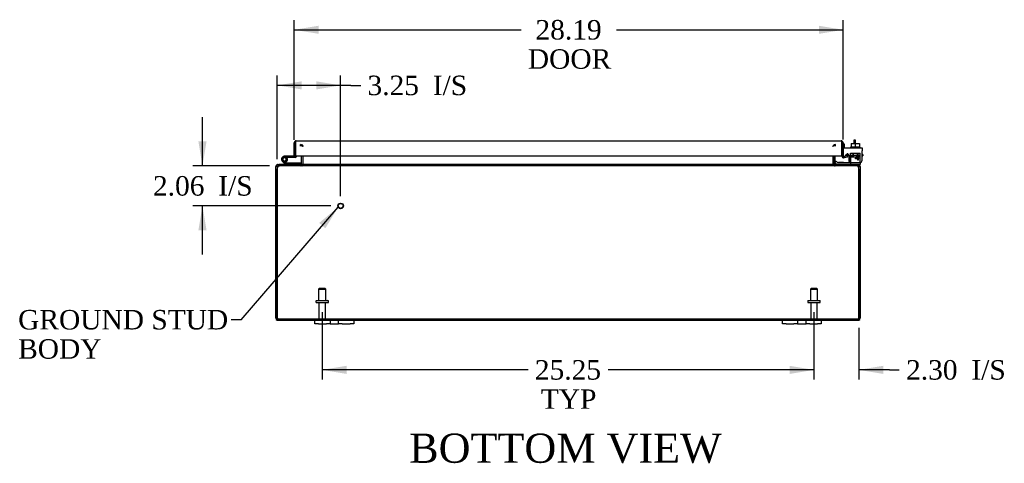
# Model space of a CAD drawing. Header units: inches. Extents: x 20 to 228, y 6 to 156.
# Tile 1 of 9: x 55 to 106, y 6 to 29. Entities that reach past the tile are written whole.
import ezdxf
from ezdxf.enums import TextEntityAlignment as Align

# ---------------------------------------------------------------- set-up
doc = ezdxf.new("R2010")
doc.units = ezdxf.units.IN
doc.header["$MEASUREMENT"] = 0
for name, color, linetype in [('COM40153-1', 7, 'CONTINUOUS'), ('COM40153-2', 7, 'CONTINUOUS'), ('COM42667', 7, 'CONTINUOUS'), ('COM42780', 7, 'CONTINUOUS'), ('COM48498', 7, 'CONTINUOUS'), ('COM71782-5', 7, 'CONTINUOUS'), ('DEFAULT', 7, 'CONTINUOUS'), ('FET07710', 7, 'CONTINUOUS'), ('HNG10620-44B', 7, 'CONTINUOUS'), ('HNG10620-44C', 7, 'CONTINUOUS'), ('HNG10620-44P', 7, 'CONTINUOUS'), ('SCC19011', 7, 'CONTINUOUS'), ('STD21878', 7, 'CONTINUOUS'), ('STD26094', 7, 'CONTINUOUS'), ('WAF25035', 7, 'CONTINUOUS')]:
    doc.layers.add(name, color=color, linetype=linetype)
doc.styles.add('SEACAD_TIMES_NEW_ROMAN', font='times.ttf')

# ---------------------------------------------------------------- blocks, each defined once
blk = doc.blocks.new('SEANNOT_GROUP1')
at = {"layer": 'DEFAULT', "linetype": 'Continuous'}
blk.add_hatch(color=136, dxfattribs=at).paths.add_polyline_path([(70.714, 18.099), (71.373, 19.182), (70.399, 18.372)])
at = {"layer": 'DEFAULT', "color": 136, "linetype": 'Continuous'}
blk.add_line((66.385, 13.403), (65.885, 13.403), dxfattribs=at)
blk.add_lwpolyline([(66.385, 13.403), (71.373, 19.182)], dxfattribs=at)
at = {"layer": 'DEFAULT', "color": 136, "linetype": 'Continuous', "style": 'SEACAD_TIMES_NEW_ROMAN'}
for s, p in [('GROUND STUD', (54.942, 13.903)), ('BODY', (54.942, 12.403))]:
    blk.add_text(s, height=1, dxfattribs=at).set_placement(p, align=Align.TOP_LEFT)
blk = doc.blocks.new('GDIMGGROUP4')
at = {"layer": 'DEFAULT', "linetype": 'Continuous'}
for points in [[(71.802, 10.62), (71.802, 11.037), (70.552, 10.829)], [(94.552, 10.62), (95.802, 10.829), (94.552, 11.037)]]:
    blk.add_hatch(color=136, dxfattribs=at).paths.add_polyline_path(points)
at = {"layer": 'DEFAULT', "color": 136, "linetype": 'Continuous'}
for p, q in [((70.552, 13.785), (70.552, 10.329)), ((95.802, 13.785), (95.802, 10.329)), ((81.121, 10.829), (70.552, 10.829)), ((95.802, 10.829), (85.233, 10.829))]:
    blk.add_line(p, q, dxfattribs=at)
at = {"layer": 'DEFAULT', "color": 136, "linetype": 'Continuous', "style": 'SEACAD_TIMES_NEW_ROMAN'}
for s, p in [('25.25', (81.471, 11.329)), ('TYP', (81.779, 9.829))]:
    blk.add_text(s, height=1, dxfattribs=at).set_placement(p, align=Align.TOP_LEFT)
blk = doc.blocks.new('GDIMGGROUP11')
at = {"layer": 'DEFAULT', "linetype": 'Continuous'}
for points in [[(70.364, 28.494), (69.114, 28.286), (70.364, 28.078)], [(96.052, 28.494), (96.052, 28.078), (97.302, 28.286)]]:
    blk.add_hatch(color=136, dxfattribs=at).paths.add_polyline_path(points)
at = {"layer": 'DEFAULT', "color": 136, "linetype": 'Continuous'}
for p, q in [((69.114, 22.635), (69.114, 28.786)), ((97.302, 22.649), (97.302, 28.786)), ((69.114, 28.286), (80.761, 28.286)), ((85.655, 28.286), (97.302, 28.286))]:
    blk.add_line(p, q, dxfattribs=at)
at = {"layer": 'DEFAULT', "color": 136, "linetype": 'Continuous', "style": 'SEACAD_TIMES_NEW_ROMAN'}
for s, p in [('28.19', (81.502, 28.786)), ('DOOR', (81.111, 27.286))]:
    blk.add_text(s, height=1, dxfattribs=at).set_placement(p, align=Align.TOP_LEFT)
blk = doc.blocks.new('GDIMGGROUP14')
at = {"layer": 'DEFAULT', "linetype": 'Continuous'}
for points in [[(94.552, 10.62), (95.802, 10.829), (94.552, 11.037)], [(99.355, 10.62), (99.355, 11.037), (98.105, 10.829)]]:
    blk.add_hatch(color=136, dxfattribs=at).paths.add_polyline_path(points)
at = {"layer": 'DEFAULT', "color": 136, "linetype": 'Continuous'}
for p, q in [((95.802, 13.785), (95.802, 10.329)), ((98.105, 12.984), (98.105, 10.329)), ((95.802, 10.829), (93.302, 10.829)), ((99.68, 10.829), (98.105, 10.829)), ((99.68, 10.829), (100.18, 10.829))]:
    blk.add_line(p, q, dxfattribs=at)
at = {"layer": 'DEFAULT', "color": 136, "linetype": 'Continuous', "style": 'SEACAD_TIMES_NEW_ROMAN'}
for s, p in [('2.30', (100.53, 11.329)), ('I/S', (103.884, 11.329))]:
    blk.add_text(s, height=1, dxfattribs=at).set_placement(p, align=Align.TOP_LEFT)
blk = doc.blocks.new('GDIMGGROUP16')
at = {"layer": 'DEFAULT', "linetype": 'Continuous'}
for points in [[(69.499, 25.64), (68.249, 25.432), (69.499, 25.224)], [(70.249, 25.64), (70.249, 25.224), (71.499, 25.432)]]:
    blk.add_hatch(color=136, dxfattribs=at).paths.add_polyline_path(points)
at = {"layer": 'DEFAULT', "color": 136, "linetype": 'Continuous'}
for p, q in [((68.249, 21.65), (68.249, 25.932)), ((71.499, 19.744), (71.499, 25.932)), ((72.028, 25.432), (68.249, 25.432)), ((72.028, 25.432), (72.528, 25.432))]:
    blk.add_line(p, q, dxfattribs=at)
at = {"layer": 'DEFAULT', "color": 136, "linetype": 'Continuous', "style": 'SEACAD_TIMES_NEW_ROMAN'}
for s, p in [('3.25', (72.878, 25.932)), ('I/S', (76.232, 25.932))]:
    blk.add_text(s, height=1, dxfattribs=at).set_placement(p, align=Align.TOP_LEFT)
blk = doc.blocks.new('GDIMGGROUP17')
at = {"layer": 'DEFAULT', "linetype": 'Continuous'}
for points in [[(64.197, 22.554), (64.406, 21.304), (64.614, 22.554)], [(64.197, 17.994), (64.614, 17.994), (64.406, 19.244)]]:
    blk.add_hatch(color=136, dxfattribs=at).paths.add_polyline_path(points)
at = {"layer": 'DEFAULT', "color": 136, "linetype": 'Continuous'}
for p, q in [((64.406, 21.304), (64.406, 23.804)), ((67.854, 21.304), (63.906, 21.304)), ((70.999, 19.244), (63.906, 19.244)), ((64.406, 16.744), (64.406, 19.244))]:
    blk.add_line(p, q, dxfattribs=at)
at = {"layer": 'DEFAULT', "color": 136, "linetype": 'Continuous', "style": 'SEACAD_TIMES_NEW_ROMAN'}
for s, p in [('2.06', (61.864, 20.774)), ('I/S', (65.218, 20.774))]:
    blk.add_text(s, height=1, dxfattribs=at).set_placement(p, align=Align.TOP_LEFT)

msp = doc.modelspace()

# ---------------------------------------------------------------- linework, layer by layer
at = {"layer": 'COM40153-1', "color": 7}
for p, q in [((97.855, 22.626), (97.855, 22.448)), ((97.927, 22.626), (97.855, 22.626)), ((97.927, 22.448), (97.927, 22.626))]:
    msp.add_line(p, q, dxfattribs=at)
at = {"layer": 'COM40153-2', "color": 7}
for p, q in [((97.374, 22.414), (97.302, 22.414)), ((97.374, 22.222), (97.374, 22.414)), ((97.587, 21.814), (97.428, 21.814)), ((97.579, 21.886), (97.475, 21.886)), ((98.302, 21.886), (98.273, 21.886)), ((98.273, 21.814), (98.302, 21.814)), ((98.302, 21.886), (98.302, 21.814))]:
    msp.add_line(p, q, dxfattribs=at)
msp.add_arc((97.41, 21.922), 0.108, 180, 186.8545, dxfattribs=at)
at = {"layer": 'COM42667', "color": 7}
for p, q in [((97.303, 22.222), (98.273, 22.222)), ((97.303, 22.079), (97.303, 22.222)), ((97.303, 22.079), (97.303, 21.823)), ((97.417, 21.797), (97.476, 21.888)), ((97.587, 21.856), (97.587, 21.596)), ((97.936, 21.684), (98.051, 21.846)), ((98.045, 21.797), (97.966, 21.684)), ((98.045, 21.684), (98.045, 21.797)), ((98.051, 21.846), (98.076, 21.846)), ((98.076, 21.846), (98.076, 21.684)), ((98.273, 22.222), (98.273, 22.079)), ((98.273, 21.596), (98.273, 22.079)), ((97.936, 21.656), (97.936, 21.684)), ((98.045, 21.656), (97.936, 21.656)), ((97.966, 21.684), (98.045, 21.684)), ((98.045, 21.596), (98.045, 21.656)), ((98.076, 21.596), (98.045, 21.596)), ((98.076, 21.684), (98.11, 21.684)), ((98.11, 21.656), (98.076, 21.656)), ((98.076, 21.656), (98.076, 21.596)), ((98.11, 21.684), (98.11, 21.656))]:
    msp.add_line(p, q, dxfattribs=at)
for centre, radius, start, end in [((97.363, 21.823), 0.06, 180, 202.199), ((97.527, 21.856), 0.06, 0, 147.1545), ((97.712, 21.596), 0.125, 180, 270), ((98.148, 21.596), 0.125, 270, 0)]:
    msp.add_arc(centre, radius, start, end, dxfattribs=at)
at = {"layer": 'COM42780', "color": 7}
for p, q in [((97.674, 21.948), (98.174, 21.948)), ((97.674, 21.862), (97.674, 21.948)), ((97.674, 21.808), (97.674, 21.862)), ((97.674, 21.862), (97.674, 21.392)), ((97.674, 21.853), (98.174, 21.853)), ((97.729, 21.853), (97.729, 21.758)), ((97.729, 21.758), (98.119, 21.758)), ((97.799, 21.948), (97.799, 21.758)), ((97.817, 21.948), (97.817, 21.758)), ((98.03, 21.758), (98.03, 21.948)), ((98.049, 21.948), (98.049, 21.758)), ((98.119, 21.758), (98.119, 21.853)), ((98.174, 21.808), (98.174, 21.948)), ((98.174, 21.518), (98.174, 21.808)), ((96.874, 21.469), (96.941, 21.536)), ((96.874, 21.469), (96.925, 21.418)), ((96.941, 21.536), (96.992, 21.485)), ((97.026, 21.471), (97.924, 21.471)), ((97.059, 21.47), (97.059, 21.471)), ((97.119, 21.47), (97.059, 21.47)), ((97.119, 21.47), (97.119, 21.471)), ((97.147, 21.47), (97.119, 21.47)), ((97.147, 21.47), (97.147, 21.471)), ((97.309, 21.47), (97.147, 21.47)), ((97.26, 21.47), (97.26, 21.471)), ((97.309, 21.47), (97.309, 21.471)), ((97.924, 21.471), (98.174, 21.471)), ((98.174, 21.376), (98.069, 21.376)), ((98.174, 21.474), (98.174, 21.518)), ((98.174, 21.471), (98.174, 21.474)), ((98.174, 21.471), (98.174, 21.376))]:
    msp.add_line(p, q, dxfattribs=at)
for radius in [0.143, 0.048]:
    msp.add_arc((97.026, 21.519), radius, 225, 270, dxfattribs=at)
msp.add_ellipse((97.424, 22.477), major_axis=(0, -14.322), ratio=0.017455, start_param=1.503851, end_param=1.524085, dxfattribs=at)
for points, knots in [([(97.665, 21.471), (97.667, 21.471), (97.668, 21.472), (97.67, 21.476), (97.67, 21.477), (97.671, 21.478)], [0, 0, 0, 0, 0.25, 0.25, 0.3597521, 0.3597521, 0.3597521, 0.3597521]), ([(97.674, 21.392), (97.674, 21.387), (97.673, 21.383), (97.671, 21.378), (97.668, 21.376), (97.665, 21.376)], [0, 0, 0, 0, 0.5, 0.5, 1, 1, 1, 1]), ([(97.671, 21.478), (97.671, 21.479), (97.671, 21.479), (97.671, 21.481), (97.672, 21.483), (97.673, 21.489), (97.673, 21.494), (97.673, 21.506), (97.673, 21.512), (97.673, 21.518)], [0.3597521, 0.3597521, 0.3597521, 0.3597521, 0.375, 0.375, 0.5, 0.5, 0.75, 0.75, 1, 1, 1, 1])]:
    msp.add_open_spline(points, degree=3, knots=knots, dxfattribs=at)
at = {"layer": 'COM48498', "color": 7}
for p, q in [((69.444, 22.317), (69.444, 22.389)), ((69.492, 22.317), (69.492, 22.389)), ((69.529, 22.312), (69.546, 22.318)), ((69.577, 22.294), (69.577, 22.318)), ((96.777, 22.294), (96.777, 22.318)), ((96.826, 22.312), (96.809, 22.318)), ((96.862, 22.317), (96.862, 22.389)), ((96.91, 22.317), (96.91, 22.389)), ((69.48, 21.819), (69.48, 21.412)), ((69.552, 21.819), (69.552, 21.412)), ((69.577, 21.412), (69.577, 21.819)), ((96.777, 21.819), (96.777, 21.412)), ((96.802, 21.819), (96.802, 21.412)), ((96.874, 21.819), (96.874, 21.412)), ((68.249, 21.268), (68.177, 21.268)), ((68.177, 21.15), (68.177, 21.268)), ((68.249, 21.268), (68.249, 21.15)), ((68.266, 21.299), (68.285, 21.304)), ((68.285, 21.376), (68.354, 21.376)), ((68.285, 21.304), (68.285, 21.376)), ((68.354, 21.304), (68.285, 21.304)), ((68.322, 21.299), (68.354, 21.304)), ((68.354, 21.304), (68.322, 21.299)), ((68.354, 21.304), (68.354, 21.376)), ((98, 21.376), (68.354, 21.376)), ((98, 21.304), (68.354, 21.304)), ((69.444, 21.376), (69.444, 21.304)), ((69.479, 21.402), (69.541, 21.384)), ((69.503, 21.376), (69.503, 21.304)), ((69.541, 21.384), (69.548, 21.382)), ((69.577, 21.402), (69.577, 21.412)), ((69.577, 21.402), (69.577, 21.382)), ((96.777, 21.412), (96.777, 21.402)), ((96.777, 21.402), (96.777, 21.382)), ((96.813, 21.384), (96.806, 21.382)), ((96.876, 21.402), (96.813, 21.384)), ((96.851, 21.376), (96.851, 21.304)), ((96.91, 21.376), (96.91, 21.304)), ((98.069, 21.376), (98, 21.376)), ((98, 21.304), (98, 21.376)), ((98.069, 21.304), (98, 21.304)), ((98.033, 21.299), (98, 21.304)), ((98.069, 21.304), (98.069, 21.376)), ((98.069, 21.304), (98.089, 21.299)), ((98.105, 21.268), (98.177, 21.268)), ((98.105, 21.15), (98.105, 21.268)), ((98.177, 21.268), (98.177, 21.15)), ((68.177, 13.484), (68.177, 21.15)), ((68.249, 13.484), (68.249, 21.15)), ((68.249, 21.15), (68.249, 13.484)), ((98.105, 21.15), (98.105, 13.484)), ((98.105, 13.484), (98.105, 21.15)), ((98.177, 21.15), (98.177, 13.484)), ((68.249, 13.383), (68.249, 13.484)), ((68.249, 13.484), (68.249, 13.383)), ((68.285, 13.448), (98.069, 13.448)), ((68.285, 13.448), (68.285, 13.376)), ((68.285, 13.376), (70.177, 13.376)), ((72.177, 13.376), (94.177, 13.376)), ((96.177, 13.376), (98.069, 13.376)), ((98.069, 13.448), (98.069, 13.376)), ((98.105, 13.383), (98.105, 13.484)), ((98.105, 13.484), (98.105, 13.383))]:
    msp.add_line(p, q, dxfattribs=at)
for centre, radius, start, end in [((69.444, 22.281), 0.108, 19.7821, 90), ((69.444, 22.281), 0.108, 13.0174, 19.7821), ((96.91, 22.281), 0.108, 160.2179, 166.9826), ((96.91, 22.281), 0.108, 90, 160.2179), ((68.285, 21.268), 0.108, 122.6431, 180), ((68.285, 21.268), 0.109, 90.0913, 122.5518), ((68.285, 21.268), 0.036, 122.6431, 180), ((68.499, 21.15), 0.25, 151.8454, 180), ((68.354, 21.207), 0.0967, 109.5275, 141.0208), ((68.358, 21.329), 0.0479, 94.8578, 140.2027), ((68.358, 21.329), 0.0479, 94.8578, 140.2027), ((69.444, 21.412), 0.036, 270.0001, 343.7794), ((69.444, 21.412), 0.108, 270, 343.7795), ((69.444, 21.412), 0.036, 343.7795, 360), ((69.495, 21.518), 0.142, 273.3442, 305.3107), ((69.444, 21.412), 0.108, 343.7795, 360), ((96.86, 21.518), 0.142, 234.6893, 266.6558), ((96.91, 21.412), 0.108, 180, 196.2205), ((96.91, 21.412), 0.108, 196.2205, 270), ((96.91, 21.412), 0.036, 180, 196.2205), ((96.91, 21.412), 0.036, 196.2206, 269.9999), ((97.996, 21.329), 0.0479, 39.7973, 85.1422), ((97.861, 21.223), 0.219, 11.9896, 38.4732), ((98, 21.207), 0.0967, 38.9792, 70.4725), ((98.069, 21.268), 0.109, 57.4482, 89.9087), ((97.855, 21.15), 0.25, 0, 28.1546), ((98.069, 21.268), 0.036, 0, 57.3569), ((98.069, 21.268), 0.108, 0, 57.3569), ((68.285, 13.484), 0.108, 180, 250.5288), ((68.285, 13.484), 0.036, 180, 270), ((68.285, 13.484), 0.108, 250.5288, 270), ((98.069, 13.484), 0.036, 270, 360), ((98.069, 13.484), 0.108, 270, 289.4712), ((98.069, 13.484), 0.108, 289.4712, 0)]:
    msp.add_arc(centre, radius, start, end, dxfattribs=at)
for centre, major_axis, start_param, end_param in [((68.285, 13.484), (0, 0.036), 1.570796, 3.141593), ((68.285, 13.484), (0, 0.108), 2.801756, 3.141593), ((98.069, 13.484), (0, 0.036), 3.141593, 4.712389), ((98.069, 13.484), (0, 0.108), 3.141593, 3.48143)]:
    msp.add_ellipse(centre, major_axis=major_axis, ratio=0.997813, start_param=start_param, end_param=end_param, dxfattribs=at)
for points, knots in [([(69.577, 22.318), (69.57, 22.328), (69.563, 22.338), (69.549, 22.356), (69.542, 22.363), (69.528, 22.376), (69.521, 22.381), (69.507, 22.388), (69.499, 22.389), (69.492, 22.389)], [0, 0, 0, 0, 0.25, 0.25, 0.5, 0.5, 0.75, 0.75, 1, 1, 1, 1]), ([(96.862, 22.389), (96.855, 22.389), (96.848, 22.388), (96.834, 22.381), (96.827, 22.376), (96.813, 22.363), (96.805, 22.356), (96.791, 22.338), (96.784, 22.328), (96.777, 22.318)], [0, 0, 0, 0, 0.25, 0.25, 0.5, 0.5, 0.75, 0.75, 1, 1, 1, 1]), ([(68.322, 21.359), (68.321, 21.358), (68.319, 21.356), (68.315, 21.352), (68.312, 21.348), (68.309, 21.344), (68.306, 21.339), (68.304, 21.334), (68.301, 21.328), (68.297, 21.321), (68.293, 21.31), (68.288, 21.299), (68.285, 21.288), (68.282, 21.278), (68.28, 21.272), (68.279, 21.268)], [0, 0, 0, 0, 0.058508, 0.117588, 0.177234, 0.23744, 0.298196, 0.359495, 0.421327, 0.483683, 0.609872, 0.738031, 0.824554, 0.911887, 1, 1, 1, 1]), ([(69.577, 21.382), (69.571, 21.371), (69.565, 21.36), (69.552, 21.341), (69.546, 21.333), (69.534, 21.319), (69.528, 21.314), (69.515, 21.306), (69.509, 21.304), (69.503, 21.304)], [0, 0, 0, 0, 0.25, 0.25, 0.5, 0.5, 0.75, 0.75, 1, 1, 1, 1]), ([(69.503, 21.304), (69.509, 21.304), (69.515, 21.306), (69.528, 21.314), (69.534, 21.319), (69.546, 21.333), (69.552, 21.341), (69.565, 21.36), (69.571, 21.371), (69.577, 21.382)], [0, 0, 0, 0, 0.25, 0.25, 0.5, 0.5, 0.75, 0.75, 1, 1, 1, 1]), ([(96.851, 21.304), (96.845, 21.304), (96.839, 21.306), (96.827, 21.314), (96.82, 21.319), (96.808, 21.333), (96.802, 21.341), (96.79, 21.36), (96.783, 21.371), (96.777, 21.382)], [0, 0, 0, 0, 0.25, 0.25, 0.5, 0.5, 0.75, 0.75, 1, 1, 1, 1]), ([(96.777, 21.382), (96.783, 21.371), (96.79, 21.36), (96.802, 21.341), (96.808, 21.333), (96.82, 21.319), (96.827, 21.314), (96.839, 21.306), (96.845, 21.304), (96.851, 21.304)], [0, 0, 0, 0, 0.25, 0.25, 0.5, 0.5, 0.75, 0.75, 1, 1, 1, 1])]:
    msp.add_open_spline(points, degree=3, knots=knots, dxfattribs=at)
at = {"layer": 'COM71782-5', "color": 7}
for p, q in [((69.114, 21.791), (69.114, 22.478)), ((69.186, 22.58), (69.186, 22.478)), ((69.186, 22.478), (69.186, 22.58)), ((69.186, 21.791), (69.186, 22.478)), ((69.186, 22.478), (69.186, 21.819)), ((69.222, 22.586), (97.194, 22.586)), ((97.23, 22.478), (97.23, 22.58)), ((97.23, 22.58), (97.23, 22.478)), ((97.23, 21.819), (97.23, 22.478)), ((97.23, 22.478), (97.23, 21.819)), ((97.302, 22.478), (97.302, 21.819)), ((69.114, 21.791), (69.186, 21.791)), ((69.186, 21.819), (97.23, 21.819)), ((97.302, 21.819), (97.23, 21.819)), ((97.315, 21.792), (97.269, 21.737)), ((97.514, 21.814), (97.344, 21.784)), ((97.344, 21.784), (97.357, 21.713)), ((97.527, 21.743), (97.357, 21.713)), ((97.527, 21.743), (97.514, 21.814))]:
    msp.add_line(p, q, dxfattribs=at)
for centre, radius, start, end in [((69.222, 22.478), 0.108, 109.4712, 180), ((69.222, 22.478), 0.108, 90, 109.4712), ((97.194, 22.478), 0.108, 70.5288, 90), ((97.194, 22.478), 0.108, 0, 70.5288), ((97.338, 21.819), 0.108, 180, 230), ((97.338, 21.819), 0.036, 180, 230), ((97.338, 21.819), 0.036, 230, 280), ((97.338, 21.819), 0.108, 230.0001, 279.9999)]:
    msp.add_arc(centre, radius, start, end, dxfattribs=at)
for centre, start_param, end_param in [((69.222, 22.478), 3.141593, 3.48143), ((97.194, 22.478), 2.801756, 3.141593)]:
    msp.add_ellipse(centre, major_axis=(0, -0.108), ratio=0.997813, start_param=start_param, end_param=end_param, dxfattribs=at)
at = {"layer": 'FET07710', "color": 7}
for p, q in [((70.177, 13.189), (70.177, 13.376)), ((70.177, 13.376), (70.365, 13.376)), ((70.365, 13.189), (70.177, 13.189)), ((70.365, 13.376), (70.771, 13.376)), ((70.365, 13.189), (70.771, 13.189)), ((70.771, 13.376), (70.959, 13.376)), ((70.959, 13.189), (70.771, 13.189)), ((70.959, 13.376), (71.177, 13.376)), ((70.959, 13.376), (70.959, 13.189)), ((70.959, 13.189), (71.177, 13.189)), ((71.177, 13.376), (71.177, 13.376)), ((71.177, 13.376), (71.395, 13.376)), ((71.177, 13.189), (71.395, 13.189)), ((71.177, 13.189), (71.177, 13.189)), ((71.395, 13.189), (71.395, 13.376)), ((71.395, 13.376), (71.583, 13.376)), ((71.583, 13.189), (71.395, 13.189)), ((71.583, 13.376), (71.99, 13.376)), ((71.583, 13.189), (71.99, 13.189)), ((71.99, 13.376), (72.177, 13.376)), ((72.177, 13.189), (71.99, 13.189)), ((72.177, 13.376), (72.177, 13.189)), ((94.177, 13.189), (94.177, 13.376)), ((94.177, 13.376), (94.365, 13.376)), ((94.365, 13.189), (94.177, 13.189)), ((94.365, 13.376), (94.771, 13.376)), ((94.365, 13.189), (94.771, 13.189)), ((94.771, 13.376), (94.959, 13.376)), ((94.959, 13.189), (94.771, 13.189)), ((94.959, 13.376), (95.177, 13.376)), ((94.959, 13.376), (94.959, 13.189)), ((94.959, 13.189), (95.177, 13.189)), ((95.177, 13.376), (95.177, 13.376)), ((95.177, 13.376), (95.395, 13.376)), ((95.177, 13.189), (95.395, 13.189)), ((95.177, 13.189), (95.177, 13.189)), ((95.395, 13.189), (95.395, 13.376)), ((95.395, 13.376), (95.583, 13.376)), ((95.583, 13.189), (95.395, 13.189)), ((95.583, 13.376), (95.99, 13.376)), ((95.583, 13.189), (95.99, 13.189)), ((95.99, 13.376), (96.177, 13.376)), ((96.177, 13.189), (95.99, 13.189)), ((96.177, 13.376), (96.177, 13.189))]:
    msp.add_line(p, q, dxfattribs=at)
at = {"layer": 'HNG10620-44B', "color": 7}
for p, q in [((68.634, 21.402), (68.507, 21.529)), ((68.676, 21.445), (68.55, 21.571)), ((68.662, 21.491), (68.644, 21.548)), ((69.432, 21.436), (68.697, 21.436)), ((69.432, 21.376), (69.432, 21.436))]:
    msp.add_line(p, q, dxfattribs=at)
for centre, radius, start, end in [((68.616, 21.638), 0.154, 287.1819, 225), ((68.616, 21.638), 0.0938, 287.1819, 225), ((68.697, 21.465), 0.089, 225, 270), ((68.697, 21.465), 0.029, 225, 270)]:
    msp.add_arc(centre, radius, start, end, dxfattribs=at)
at = {"layer": 'HNG10620-44C', "color": 7}
for p, q in [((69.186, 22.271), (69.186, 22.271)), ((68.77, 21.791), (68.616, 21.791)), ((69.114, 21.791), (68.77, 21.791)), ((68.77, 21.791), (68.77, 21.731)), ((68.77, 21.731), (68.738, 21.731)), ((69.157, 21.731), (68.77, 21.731))]:
    msp.add_line(p, q, dxfattribs=at)
for centre, radius, start, end in [((69.157, 21.82), 0.089, 270, 0), ((68.616, 21.638), 0.154, 277.4281, 287.1819)]:
    msp.add_arc(centre, radius, start, end, dxfattribs=at)
at = {"layer": 'HNG10620-44P', "color": 7}
msp.add_circle((68.616, 21.638), 0.0938, dxfattribs=at)
at = {"layer": 'SCC19011', "color": 7}
for p, q in [((97.709, 22.448), (97.709, 22.267)), ((97.709, 22.448), (97.924, 22.448)), ((97.924, 22.448), (97.924, 22.267)), ((97.924, 22.448), (98.139, 22.448)), ((98.139, 22.448), (98.139, 22.267))]:
    msp.add_line(p, q, dxfattribs=at)
at = {"layer": 'STD21878', "color": 7}
for radius in [0.141, 0.125]:
    msp.add_circle((71.499, 19.244), radius, dxfattribs=at)
at = {"layer": 'STD26094', "color": 7}
for p, q in [((70.402, 15.01), (70.365, 14.973)), ((70.365, 14.973), (70.74, 14.973)), ((70.365, 14.973), (70.365, 14.385)), ((70.702, 15.01), (70.402, 15.01)), ((70.74, 14.973), (70.702, 15.01)), ((70.74, 14.385), (70.74, 14.973)), ((95.652, 15.01), (95.615, 14.973)), ((95.615, 14.973), (95.99, 14.973)), ((95.615, 14.973), (95.615, 14.385)), ((95.952, 15.01), (95.652, 15.01)), ((95.99, 14.973), (95.952, 15.01)), ((95.99, 14.385), (95.99, 14.973)), ((70.227, 14.355), (70.227, 14.315)), ((70.257, 14.385), (70.847, 14.385)), ((70.257, 14.285), (70.847, 14.285)), ((70.387, 14.285), (70.387, 13.508)), ((70.717, 13.508), (70.717, 14.285)), ((70.877, 14.315), (70.877, 14.355)), ((95.477, 14.355), (95.477, 14.315)), ((95.507, 14.385), (96.097, 14.385)), ((95.507, 14.285), (96.097, 14.285)), ((95.637, 14.285), (95.637, 13.508)), ((95.967, 13.508), (95.967, 14.285)), ((96.127, 14.315), (96.127, 14.355))]:
    msp.add_line(p, q, dxfattribs=at)
for centre, radius, start, end in [((70.257, 14.355), 0.03, 90, 180), ((70.257, 14.315), 0.03, 180, 270), ((70.847, 14.355), 0.03, 0, 90), ((70.847, 14.315), 0.03, 270, 0), ((95.507, 14.355), 0.03, 90, 180), ((95.507, 14.315), 0.03, 180, 270), ((96.097, 14.355), 0.03, 0, 90), ((96.097, 14.315), 0.03, 270, 0), ((70.447, 13.508), 0.06, 180, 270), ((70.657, 13.508), 0.06, 270, 0), ((95.697, 13.508), 0.06, 180, 270), ((95.907, 13.508), 0.06, 270, 0)]:
    msp.add_arc(centre, radius, start, end, dxfattribs=at)
at = {"layer": 'WAF25035', "color": 7}
for p, q in [((98.174, 22.267), (97.674, 22.267)), ((97.674, 22.267), (97.674, 22.222)), ((98.174, 22.222), (98.174, 22.267))]:
    msp.add_line(p, q, dxfattribs=at)

# ---------------------------------------------------------------- block references
at = {"layer": 'DEFAULT', "color": 7}
for name in ['GDIMGGROUP11', 'GDIMGGROUP16', 'GDIMGGROUP17', 'SEANNOT_GROUP1', 'GDIMGGROUP4', 'GDIMGGROUP14']:
    msp.add_blockref(name, (0, 0), dxfattribs=at)

# ---------------------------------------------------------------- texts
at = {"layer": 'DEFAULT', "color": 7, "style": 'SEACAD_TIMES_NEW_ROMAN'}
msp.add_text('BOTTOM VIEW', height=1.5, dxfattribs=at).set_placement((75.019, 7.559), align=Align.TOP_LEFT)

doc.saveas('drawing.dxf')
